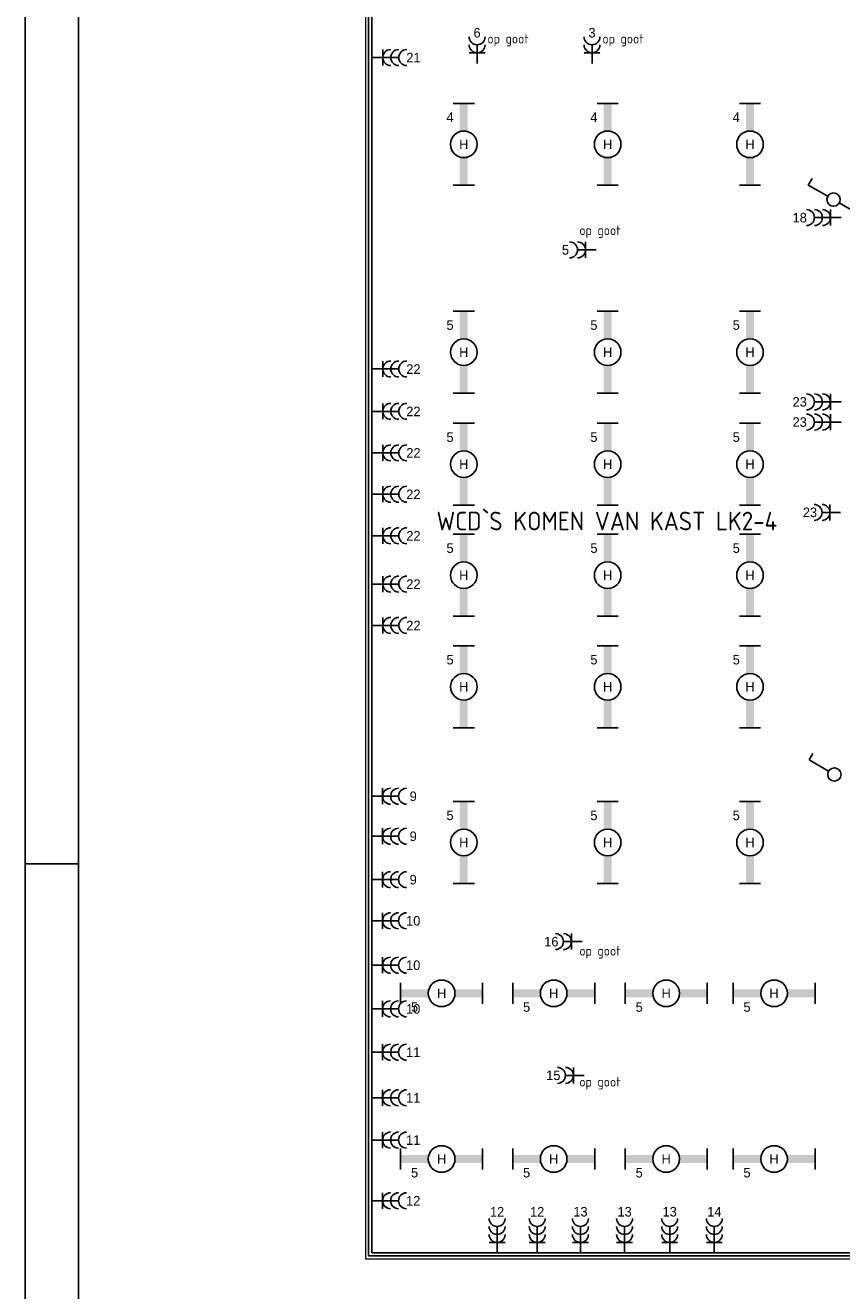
# Model space of a CAD drawing. Extents: x 0 to 84100, y 0 to 59400.
# Tile 2 of 14: x 0 to 15336, y 21675 to 45461. Entities that reach past the tile are written whole.
import ezdxf
from ezdxf.enums import TextEntityAlignment as Align

# ---------------------------------------------------------------- set-up
doc = ezdxf.new("R2010")
doc.units = 0
doc.linetypes.add('E_GOOT3', pattern=[5, 4, -1])
doc.layers.get('0').update_dxf_attribs({"linetype": 'CONTINUOUS'})
for name, color, linetype in [('00KAD025', 2, 'CONTINUOUS'), ('00KAD070', 5, 'CONTINUOUS'), ('BL$2----', 7, 'CONTINUOUS'), ('EL6131--_WG', 4, 'CONTINUOUS'), ('EL6212--', 3, 'CONTINUOUS'), ('EL6222--', 3, 'CONTINUOUS'), ('EL6311--', 3, 'CONTINUOUS')]:
    doc.layers.add(name, color=color, linetype=linetype)
doc.styles.add('BURO-018', font='BUROFONT.SHX', dxfattribs={"height": 180})
doc.styles.add('ISO', font='ISOCP3.SHX')

# ---------------------------------------------------------------- blocks, each defined once
blk = doc.blocks.new('A1-HOR')
at = {"layer": '00KAD025', "linetype": 'Continuous'}
for p, q in [((0, 594), (0, 0)), ((0, 297), (10, 297))]:
    blk.add_line(p, q, dxfattribs=at)
at = {"layer": '00KAD070', "linetype": 'Continuous'}
blk.add_line((10, 584), (10, 10), dxfattribs=at)
blk = doc.blocks.new('1114A1')
at = {"color": 0, "linetype": 'Continuous'}
for p, q in [((0.62, 3.33), (2.74, 7)), ((2.74, 7), (3.95, 6.3))]:
    blk.add_line(p, q, dxfattribs=at)
blk.add_circle((0, 2.25), 1.25, dxfattribs=at)
at = {"color": 0, "linetype": 'Continuous', "style": 'BURO-018'}
for tag, p in [('E_SLET1', (3.36, 9)), ('E_GKAST', (11.61, 4.38)), ('E_GROEP', (11.61, 1.38))]:
    blk.add_attdef(tag, text='', height=1.8, dxfattribs=at).set_placement(p, align=Align.MIDDLE)
at = {"color": 0, "linetype": 'Continuous', "style": 'BURO-018', "flags": 1}
blk.add_attdef('E_MATCODE', text='', height=1.8, dxfattribs=at).set_placement((0, 0), align=Align.MIDDLE)
blk = doc.blocks.new('111406')
at = {"color": 0, "linetype": 'Continuous'}
for p, q in [((0.62, 3.33), (2.74, 7)), ((2.74, 7), (3.95, 6.3)), ((-0.62, 1.17), (-2.74, -2.5)), ((-2.74, -2.5), (-3.95, -1.8))]:
    blk.add_line(p, q, dxfattribs=at)
blk.add_circle((0, 2.25), 1.25, dxfattribs=at)
at = {"color": 0, "linetype": 'Continuous', "style": 'BURO-018'}
for tag, p in [('E_SLET1', (3.42, 9)), ('E_GKAST', (11.61, 4.38)), ('E_GROEP', (11.61, 1.38))]:
    blk.add_attdef(tag, text='', height=1.8, dxfattribs=at).set_placement(p, align=Align.MIDDLE)
at = {"color": 0, "linetype": 'Continuous', "style": 'BURO-018', "flags": 1}
blk.add_attdef('E_MATCODE', text='', height=1.8, dxfattribs=at).set_placement((0, 0), align=Align.MIDDLE)
blk = doc.blocks.new('111304B')
at = {"color": 0, "linetype": 'Continuous'}
for p, q in [((0, 1), (0, 6)), ((-1.5, 3), (1.5, 3))]:
    blk.add_line(p, q, dxfattribs=at)
for centre in [(0, 7.5), (0, 6), (0, 4.5)]:
    blk.add_arc(centre, 1.5, 180, 360, dxfattribs=at)
at = {"color": 0, "linetype": 'Continuous', "style": 'BURO-018'}
for tag in ['E_GROEP', 'E_GKAST']:
    blk.add_attdef(tag, text='', height=1.8, dxfattribs=at).set_placement((0, 10), align=Align.MIDDLE)
at = {"color": 0, "linetype": 'Continuous', "style": 'BURO-018', "flags": 1}
for tag, p in [('E_VERMCODE', (13, 10)), ('E_MATCODE', (0, 0))]:
    blk.add_attdef(tag, text='', height=1.8, dxfattribs=at).set_placement(p, align=Align.MIDDLE)
blk = doc.blocks.new('1115B61540')
at = {"color": 0}
for p, q in [((-7.7, 2), (-7.7, -2)), ((7.7, 2), (7.7, -2))]:
    blk.add_line(p, q, dxfattribs=at)
at = {"color": 0, "linetype": 'Continuous'}
blk.add_circle((0, 0), 2.5, dxfattribs=at)
at = {"color": 0}
for points in [[(-2.5, 0.75), (-7.7, 0.75), (-2.5, -0.75), (-7.7, -0.75)], [(2.5, 0.75), (7.7, 0.75), (2.5, -0.75), (7.7, -0.75)]]:
    blk.add_solid(points, dxfattribs=at)
at = {"color": 0, "linetype": 'Continuous', "style": 'BURO-018'}
for tag, p in [('E_GROEP', (0, 5)), ('E_GKAST', (0, 5)), ('E_ARMCODE', (0, 0)), ('E_SLET', (4.5, -3))]:
    blk.add_attdef(tag, text='', height=1.8, dxfattribs=at).set_placement(p, align=Align.MIDDLE)
blk = doc.blocks.new('111304A')
at = {"color": 0, "linetype": 'Continuous'}
for p, q in [((-1.5, 3), (1.5, 3)), ((0, 1), (0, 4.5))]:
    blk.add_line(p, q, dxfattribs=at)
for centre in [(0, 6), (0, 4.5)]:
    blk.add_arc(centre, 1.5, 180, 360, dxfattribs=at)
at = {"color": 0, "linetype": 'Continuous', "style": 'BURO-018'}
for tag in ['E_GROEP', 'E_GKAST']:
    blk.add_attdef(tag, text='', height=1.8, dxfattribs=at).set_placement((0, 8.5), align=Align.MIDDLE)
at = {"color": 0, "linetype": 'Continuous', "style": 'BURO-018', "flags": 1}
for tag, p in [('E_VERMCODE', (13, 8.5)), ('E_MATCODE', (0, 0))]:
    blk.add_attdef(tag, text='', height=1.8, dxfattribs=at).set_placement(p, align=Align.MIDDLE)

msp = doc.modelspace()

# ---------------------------------------------------------------- linework, layer by layer
at = {"layer": 'EL6131--_WG', "color": 7, "linetype": 'E_GOOT3'}
for p, q in [((6447, 22329), (6447, 51009)), ((6507, 22389), (6507, 50949)), ((54927, 22389), (6507, 22389)), ((54987, 22329), (6447, 22329))]:
    msp.add_line(p, q, dxfattribs=at)
at = {"layer": 'EL6212--', "color": 4, "lineweight": 0}
for p, q in [((6398, 22269, 60), (6398, 51071, 60)), ((29791, 22269, 60), (6398, 22269, 60))]:
    msp.add_line(p, q, dxfattribs=at)

# ---------------------------------------------------------------- block references
at = {"layer": 'BL$2----', "xscale": 100, "yscale": 100, "zscale": 100}
msp.add_blockref('A1-HOR', (0, 0), dxfattribs=at)
at = {"layer": 'EL6222--'}
ref = msp.add_blockref('111304A', (8487, 44645), dxfattribs=dict(at, xscale=100, yscale=100, zscale=100))
ref.add_attrib('E_GROEP', '6', dxfattribs={"layer": '0', "color": 1, "linetype": 'Continuous', "height": 180, "style": 'BURO-018'}).set_placement((8487, 45322), align=Align.MIDDLE)
ref = msp.add_blockref('111304A', (10646, 44645), dxfattribs=dict(at, xscale=100, yscale=100, zscale=100))
ref.add_attrib('E_GROEP', '3', dxfattribs={"layer": '0', "color": 1, "linetype": 'Continuous', "height": 180, "style": 'BURO-018'}).set_placement((10646, 45322), align=Align.MIDDLE)
ref = msp.add_blockref('111304B', (6415, 44855), dxfattribs=dict(at, xscale=100, yscale=100, zscale=100, rotation=270))
ref.add_attrib('E_GROEP', '21', dxfattribs={"layer": '0', "color": 1, "linetype": 'Continuous', "height": 180, "style": 'BURO-018'}).set_placement((7291, 44855), align=Align.MIDDLE)
ref = msp.add_blockref('111304B', (15424, 41846), dxfattribs=dict(at, xscale=100, yscale=100, zscale=100, rotation=90))
ref.add_attrib('E_GROEP', '18', dxfattribs={"layer": '0', "color": 1, "linetype": 'Continuous', "height": 180, "style": 'BURO-018'}).set_placement((14548, 41846), align=Align.MIDDLE)
ref = msp.add_blockref('111304A', (10824, 41240), dxfattribs=dict(at, xscale=100, yscale=100, zscale=100, rotation=90))
ref.add_attrib('E_GROEP', '5', dxfattribs={"layer": '0', "color": 1, "linetype": 'Continuous', "height": 180, "style": 'BURO-018'}).set_placement((10147, 41240), align=Align.MIDDLE)
ref = msp.add_blockref('111304B', (6415, 39001), dxfattribs=dict(at, xscale=100, yscale=100, zscale=100, rotation=270))
ref.add_attrib('E_GROEP', '22', dxfattribs={"layer": '0', "color": 1, "linetype": 'Continuous', "height": 180, "style": 'BURO-018'}).set_placement((7291, 39001), align=Align.MIDDLE)
ref = msp.add_blockref('111304B', (6415, 38205), dxfattribs=dict(at, xscale=100, yscale=100, zscale=100, rotation=270))
ref.add_attrib('E_GROEP', '22', dxfattribs={"layer": '0', "color": 1, "linetype": 'Continuous', "height": 180, "style": 'BURO-018'}).set_placement((7291, 38205), align=Align.MIDDLE)
ref = msp.add_blockref('111304B', (15424, 38383), dxfattribs=dict(at, xscale=100, yscale=100, zscale=100, rotation=90))
ref.add_attrib('E_GROEP', '23', dxfattribs={"layer": '0', "color": 1, "linetype": 'Continuous', "height": 180, "style": 'BURO-018'}).set_placement((14548, 38383), align=Align.MIDDLE)
ref = msp.add_blockref('111304B', (15424, 38004), dxfattribs=dict(at, xscale=100, yscale=100, zscale=100, rotation=90))
ref.add_attrib('E_GROEP', '23', dxfattribs={"layer": '0', "color": 1, "linetype": 'Continuous', "height": 180, "style": 'BURO-018'}).set_placement((14548, 38004), align=Align.MIDDLE)
ref = msp.add_blockref('111304B', (6415, 37425), dxfattribs=dict(at, xscale=100, yscale=100, zscale=100, rotation=270))
ref.add_attrib('E_GROEP', '22', dxfattribs={"layer": '0', "color": 1, "linetype": 'Continuous', "height": 180, "style": 'BURO-018'}).set_placement((7291, 37425), align=Align.MIDDLE)
ref = msp.add_blockref('111304B', (6415, 36646), dxfattribs=dict(at, xscale=100, yscale=100, zscale=100, rotation=270))
ref.add_attrib('E_GROEP', '22', dxfattribs={"layer": '0', "color": 1, "linetype": 'Continuous', "height": 180, "style": 'BURO-018'}).set_placement((7291, 36646), align=Align.MIDDLE)
ref = msp.add_blockref('111304A', (15417, 36306), dxfattribs=dict(at, xscale=100, yscale=100, zscale=100, rotation=90))
ref.add_attrib('E_GROEP', '23', dxfattribs={"layer": '0', "color": 1, "linetype": 'Continuous', "height": 180, "style": 'BURO-018'}).set_placement((14740, 36306), align=Align.MIDDLE)
ref = msp.add_blockref('111304B', (6415, 35867), dxfattribs=dict(at, xscale=100, yscale=100, zscale=100, rotation=270))
ref.add_attrib('E_GROEP', '22', dxfattribs={"layer": '0', "color": 1, "linetype": 'Continuous', "height": 180, "style": 'BURO-018'}).set_placement((7291, 35867), align=Align.MIDDLE)
ref = msp.add_blockref('111304B', (6415, 34959), dxfattribs=dict(at, xscale=100, yscale=100, zscale=100, rotation=270))
ref.add_attrib('E_GROEP', '22', dxfattribs={"layer": '0', "color": 1, "linetype": 'Continuous', "height": 180, "style": 'BURO-018'}).set_placement((7291, 34959), align=Align.MIDDLE)
ref = msp.add_blockref('111304B', (6415, 34180), dxfattribs=dict(at, xscale=100, yscale=100, zscale=100, rotation=270))
ref.add_attrib('E_GROEP', '22', dxfattribs={"layer": '0', "color": 1, "linetype": 'Continuous', "height": 180, "style": 'BURO-018'}).set_placement((7291, 34180), align=Align.MIDDLE)
ref = msp.add_blockref('111304B', (6411, 30969), dxfattribs=dict(at, xscale=100, yscale=100, zscale=100, rotation=270))
ref.add_attrib('E_GROEP', '9', dxfattribs={"layer": '0', "color": 1, "linetype": 'Continuous', "height": 180, "style": 'BURO-018'}).set_placement((7287, 30969), align=Align.MIDDLE)
ref = msp.add_blockref('111304B', (6411, 30217), dxfattribs=dict(at, xscale=100, yscale=100, zscale=100, rotation=270))
ref.add_attrib('E_GROEP', '9', dxfattribs={"layer": '0', "color": 1, "linetype": 'Continuous', "height": 180, "style": 'BURO-018'}).set_placement((7287, 30217), align=Align.MIDDLE)
ref = msp.add_blockref('111304B', (6411, 29402), dxfattribs=dict(at, xscale=100, yscale=100, zscale=100, rotation=270))
ref.add_attrib('E_GROEP', '9', dxfattribs={"layer": '0', "color": 1, "linetype": 'Continuous', "height": 180, "style": 'BURO-018'}).set_placement((7287, 29402), align=Align.MIDDLE)
ref = msp.add_blockref('111304B', (6411, 28629), dxfattribs=dict(at, xscale=100, yscale=100, zscale=100, rotation=270))
ref.add_attrib('E_GROEP', '10', dxfattribs={"layer": '0', "color": 1, "linetype": 'Continuous', "height": 180, "style": 'BURO-018'}).set_placement((7287, 28629), align=Align.MIDDLE)
ref = msp.add_blockref('111304A', (10560, 28237), dxfattribs=dict(at, xscale=100, yscale=100, zscale=100, rotation=90))
ref.add_attrib('E_GROEP', '16', dxfattribs={"layer": '0', "color": 1, "linetype": 'Continuous', "height": 180, "style": 'BURO-018'}).set_placement((9882, 28237), align=Align.MIDDLE)
ref = msp.add_blockref('111304B', (6411, 27794), dxfattribs=dict(at, xscale=100, yscale=100, zscale=100, rotation=270))
ref.add_attrib('E_GROEP', '10', dxfattribs={"layer": '0', "color": 1, "linetype": 'Continuous', "height": 180, "style": 'BURO-018'}).set_placement((7287, 27794), align=Align.MIDDLE)
ref = msp.add_blockref('111304B', (6411, 26972), dxfattribs=dict(at, xscale=100, yscale=100, zscale=100, rotation=270))
ref.add_attrib('E_GROEP', '10', dxfattribs={"layer": '0', "color": 1, "linetype": 'Continuous', "height": 180, "style": 'BURO-018'}).set_placement((7287, 26972), align=Align.MIDDLE)
ref = msp.add_blockref('111304B', (6411, 26157), dxfattribs=dict(at, xscale=100, yscale=100, zscale=100, rotation=270))
ref.add_attrib('E_GROEP', '11', dxfattribs={"layer": '0', "color": 1, "linetype": 'Continuous', "height": 180, "style": 'BURO-018'}).set_placement((7287, 26157), align=Align.MIDDLE)
ref = msp.add_blockref('111304A', (10596, 25723), dxfattribs=dict(at, xscale=100, yscale=100, zscale=100, rotation=90))
ref.add_attrib('E_GROEP', '15', dxfattribs={"layer": '0', "color": 1, "linetype": 'Continuous', "height": 180, "style": 'BURO-018'}).set_placement((9919, 25723), align=Align.MIDDLE)
ref = msp.add_blockref('111304B', (6411, 25301), dxfattribs=dict(at, xscale=100, yscale=100, zscale=100, rotation=270))
ref.add_attrib('E_GROEP', '11', dxfattribs={"layer": '0', "color": 1, "linetype": 'Continuous', "height": 180, "style": 'BURO-018'}).set_placement((7287, 25301), align=Align.MIDDLE)
ref = msp.add_blockref('111304B', (6411, 24507), dxfattribs=dict(at, xscale=100, yscale=100, zscale=100, rotation=270))
ref.add_attrib('E_GROEP', '11', dxfattribs={"layer": '0', "color": 1, "linetype": 'Continuous', "height": 180, "style": 'BURO-018'}).set_placement((7287, 24507), align=Align.MIDDLE)
ref = msp.add_blockref('111304B', (6411, 23367), dxfattribs=dict(at, xscale=100, yscale=100, zscale=100, rotation=270))
ref.add_attrib('E_GROEP', '12', dxfattribs={"layer": '0', "color": 1, "linetype": 'Continuous', "height": 180, "style": 'BURO-018'}).set_placement((7287, 23367), align=Align.MIDDLE)
ref = msp.add_blockref('111304B', (8863, 22283), dxfattribs=dict(at, xscale=100, yscale=100, zscale=100))
ref.add_attrib('E_GROEP', '12', dxfattribs={"layer": '0', "color": 1, "linetype": 'Continuous', "height": 180, "style": 'BURO-018'}).set_placement((8863, 23160), align=Align.MIDDLE)
ref = msp.add_blockref('111304B', (9616, 22283), dxfattribs=dict(at, xscale=100, yscale=100, zscale=100))
ref.add_attrib('E_GROEP', '12', dxfattribs={"layer": '0', "color": 1, "linetype": 'Continuous', "height": 180, "style": 'BURO-018'}).set_placement((9616, 23160), align=Align.MIDDLE)
ref = msp.add_blockref('111304B', (10429, 22283), dxfattribs=dict(at, xscale=100, yscale=100, zscale=100))
ref.add_attrib('E_GROEP', '13', dxfattribs={"layer": '0', "color": 1, "linetype": 'Continuous', "height": 180, "style": 'BURO-018'}).set_placement((10429, 23160), align=Align.MIDDLE)
ref = msp.add_blockref('111304B', (11259, 22283), dxfattribs=dict(at, xscale=100, yscale=100, zscale=100))
ref.add_attrib('E_GROEP', '13', dxfattribs={"layer": '0', "color": 1, "linetype": 'Continuous', "height": 180, "style": 'BURO-018'}).set_placement((11259, 23160), align=Align.MIDDLE)
ref = msp.add_blockref('111304B', (12105, 22283), dxfattribs=dict(at, xscale=100, yscale=100, zscale=100))
ref.add_attrib('E_GROEP', '13', dxfattribs={"layer": '0', "color": 1, "linetype": 'Continuous', "height": 180, "style": 'BURO-018'}).set_placement((12105, 23160), align=Align.MIDDLE)
ref = msp.add_blockref('111304B', (12944, 22283), dxfattribs=dict(at, xscale=100, yscale=100, zscale=100))
ref.add_attrib('E_GROEP', '14', dxfattribs={"layer": '0', "color": 1, "linetype": 'Continuous', "height": 180, "style": 'BURO-018'}).set_placement((12944, 23160), align=Align.MIDDLE)
at = {"layer": 'EL6311--'}
ref = msp.add_blockref('1115B61540', (8237, 43224), dxfattribs=dict(at, xscale=100, yscale=100, zscale=100, rotation=90))
ref.add_attrib('E_ARMCODE', 'H', dxfattribs={"layer": '0', "color": 1, "linetype": 'Continuous', "height": 180, "style": 'BURO-018'}).set_placement((8237, 43224), align=Align.MIDDLE)
ref.add_attrib('E_GROEP', '4', dxfattribs={"layer": '0', "color": 1, "linetype": 'Continuous', "height": 180, "style": 'BURO-018'}).set_placement((7979, 43733), align=Align.MIDDLE)
ref = msp.add_blockref('1115B61540', (10940, 43224), dxfattribs=dict(at, xscale=100, yscale=100, zscale=100, rotation=90))
ref.add_attrib('E_ARMCODE', 'H', dxfattribs={"layer": '0', "color": 1, "linetype": 'Continuous', "height": 180, "style": 'BURO-018'}).set_placement((10940, 43224), align=Align.MIDDLE)
ref.add_attrib('E_GROEP', '4', dxfattribs={"layer": '0', "color": 1, "linetype": 'Continuous', "height": 180, "style": 'BURO-018'}).set_placement((10682, 43733), align=Align.MIDDLE)
ref = msp.add_blockref('1115B61540', (13614, 43224), dxfattribs=dict(at, xscale=100, yscale=100, zscale=100, rotation=90))
ref.add_attrib('E_ARMCODE', 'H', dxfattribs={"layer": '0', "color": 1, "linetype": 'Continuous', "height": 180, "style": 'BURO-018'}).set_placement((13614, 43224), align=Align.MIDDLE)
ref.add_attrib('E_GROEP', '4', dxfattribs={"layer": '0', "color": 1, "linetype": 'Continuous', "height": 180, "style": 'BURO-018'}).set_placement((13356, 43733), align=Align.MIDDLE)
at = {"layer": 'EL6311--', "xscale": 100, "yscale": 100, "zscale": 100, "rotation": 90}
for name, p in [('111406', (15409, 42185)), ('1114A1', (15424, 31379))]:
    msp.add_blockref(name, p, dxfattribs=at)
at = {"layer": 'EL6311--'}
ref = msp.add_blockref('1115B61540', (8237, 39317), dxfattribs=dict(at, xscale=100, yscale=100, zscale=100, rotation=90))
ref.add_attrib('E_ARMCODE', 'H', dxfattribs={"layer": '0', "color": 1, "linetype": 'Continuous', "height": 180, "style": 'BURO-018'}).set_placement((8237, 39317), align=Align.MIDDLE)
ref.add_attrib('E_GROEP', '5', dxfattribs={"layer": '0', "color": 1, "linetype": 'Continuous', "height": 180, "style": 'BURO-018'}).set_placement((7979, 39826), align=Align.MIDDLE)
ref = msp.add_blockref('1115B61540', (10940, 39317), dxfattribs=dict(at, xscale=100, yscale=100, zscale=100, rotation=90))
ref.add_attrib('E_ARMCODE', 'H', dxfattribs={"layer": '0', "color": 1, "linetype": 'Continuous', "height": 180, "style": 'BURO-018'}).set_placement((10940, 39317), align=Align.MIDDLE)
ref.add_attrib('E_GROEP', '5', dxfattribs={"layer": '0', "color": 1, "linetype": 'Continuous', "height": 180, "style": 'BURO-018'}).set_placement((10682, 39826), align=Align.MIDDLE)
ref = msp.add_blockref('1115B61540', (13614, 39317), dxfattribs=dict(at, xscale=100, yscale=100, zscale=100, rotation=90))
ref.add_attrib('E_ARMCODE', 'H', dxfattribs={"layer": '0', "color": 1, "linetype": 'Continuous', "height": 180, "style": 'BURO-018'}).set_placement((13614, 39317), align=Align.MIDDLE)
ref.add_attrib('E_GROEP', '5', dxfattribs={"layer": '0', "color": 1, "linetype": 'Continuous', "height": 180, "style": 'BURO-018'}).set_placement((13356, 39826), align=Align.MIDDLE)
ref = msp.add_blockref('1115B61540', (8237, 37211), dxfattribs=dict(at, xscale=100, yscale=100, zscale=100, rotation=90))
ref.add_attrib('E_ARMCODE', 'H', dxfattribs={"layer": '0', "color": 1, "linetype": 'Continuous', "height": 180, "style": 'BURO-018'}).set_placement((8237, 37211), align=Align.MIDDLE)
ref.add_attrib('E_GROEP', '5', dxfattribs={"layer": '0', "color": 1, "linetype": 'Continuous', "height": 180, "style": 'BURO-018'}).set_placement((7979, 37719), align=Align.MIDDLE)
ref = msp.add_blockref('1115B61540', (10940, 37211), dxfattribs=dict(at, xscale=100, yscale=100, zscale=100, rotation=90))
ref.add_attrib('E_ARMCODE', 'H', dxfattribs={"layer": '0', "color": 1, "linetype": 'Continuous', "height": 180, "style": 'BURO-018'}).set_placement((10940, 37211), align=Align.MIDDLE)
ref.add_attrib('E_GROEP', '5', dxfattribs={"layer": '0', "color": 1, "linetype": 'Continuous', "height": 180, "style": 'BURO-018'}).set_placement((10682, 37719), align=Align.MIDDLE)
ref = msp.add_blockref('1115B61540', (13614, 37211), dxfattribs=dict(at, xscale=100, yscale=100, zscale=100, rotation=90))
ref.add_attrib('E_ARMCODE', 'H', dxfattribs={"layer": '0', "color": 1, "linetype": 'Continuous', "height": 180, "style": 'BURO-018'}).set_placement((13614, 37211), align=Align.MIDDLE)
ref.add_attrib('E_GROEP', '5', dxfattribs={"layer": '0', "color": 1, "linetype": 'Continuous', "height": 180, "style": 'BURO-018'}).set_placement((13356, 37719), align=Align.MIDDLE)
ref = msp.add_blockref('1115B61540', (8237, 35124), dxfattribs=dict(at, xscale=100, yscale=100, zscale=100, rotation=90))
ref.add_attrib('E_ARMCODE', 'H', dxfattribs={"layer": '0', "color": 1, "linetype": 'Continuous', "height": 180, "style": 'BURO-018'}).set_placement((8237, 35124), align=Align.MIDDLE)
ref.add_attrib('E_GROEP', '5', dxfattribs={"layer": '0', "color": 1, "linetype": 'Continuous', "height": 180, "style": 'BURO-018'}).set_placement((7979, 35633), align=Align.MIDDLE)
ref = msp.add_blockref('1115B61540', (10940, 35124), dxfattribs=dict(at, xscale=100, yscale=100, zscale=100, rotation=90))
ref.add_attrib('E_ARMCODE', 'H', dxfattribs={"layer": '0', "color": 1, "linetype": 'Continuous', "height": 180, "style": 'BURO-018'}).set_placement((10940, 35124), align=Align.MIDDLE)
ref.add_attrib('E_GROEP', '5', dxfattribs={"layer": '0', "color": 1, "linetype": 'Continuous', "height": 180, "style": 'BURO-018'}).set_placement((10682, 35633), align=Align.MIDDLE)
ref = msp.add_blockref('1115B61540', (13614, 35124), dxfattribs=dict(at, xscale=100, yscale=100, zscale=100, rotation=90))
ref.add_attrib('E_ARMCODE', 'H', dxfattribs={"layer": '0', "color": 1, "linetype": 'Continuous', "height": 180, "style": 'BURO-018'}).set_placement((13614, 35124), align=Align.MIDDLE)
ref.add_attrib('E_GROEP', '5', dxfattribs={"layer": '0', "color": 1, "linetype": 'Continuous', "height": 180, "style": 'BURO-018'}).set_placement((13356, 35633), align=Align.MIDDLE)
ref = msp.add_blockref('1115B61540', (8237, 33028), dxfattribs=dict(at, xscale=100, yscale=100, zscale=100, rotation=90))
ref.add_attrib('E_ARMCODE', 'H', dxfattribs={"layer": '0', "color": 1, "linetype": 'Continuous', "height": 180, "style": 'BURO-018'}).set_placement((8237, 33028), align=Align.MIDDLE)
ref.add_attrib('E_GROEP', '5', dxfattribs={"layer": '0', "color": 1, "linetype": 'Continuous', "height": 180, "style": 'BURO-018'}).set_placement((7979, 33536), align=Align.MIDDLE)
ref = msp.add_blockref('1115B61540', (10940, 33028), dxfattribs=dict(at, xscale=100, yscale=100, zscale=100, rotation=90))
ref.add_attrib('E_ARMCODE', 'H', dxfattribs={"layer": '0', "color": 1, "linetype": 'Continuous', "height": 180, "style": 'BURO-018'}).set_placement((10940, 33028), align=Align.MIDDLE)
ref.add_attrib('E_GROEP', '5', dxfattribs={"layer": '0', "color": 1, "linetype": 'Continuous', "height": 180, "style": 'BURO-018'}).set_placement((10682, 33536), align=Align.MIDDLE)
ref = msp.add_blockref('1115B61540', (13614, 33028), dxfattribs=dict(at, xscale=100, yscale=100, zscale=100, rotation=90))
ref.add_attrib('E_ARMCODE', 'H', dxfattribs={"layer": '0', "color": 1, "linetype": 'Continuous', "height": 180, "style": 'BURO-018'}).set_placement((13614, 33028), align=Align.MIDDLE)
ref.add_attrib('E_GROEP', '5', dxfattribs={"layer": '0', "color": 1, "linetype": 'Continuous', "height": 180, "style": 'BURO-018'}).set_placement((13356, 33536), align=Align.MIDDLE)
ref = msp.add_blockref('1115B61540', (8237, 30101), dxfattribs=dict(at, xscale=100, yscale=100, zscale=100, rotation=90))
ref.add_attrib('E_ARMCODE', 'H', dxfattribs={"layer": '0', "color": 1, "linetype": 'Continuous', "height": 180, "style": 'BURO-018'}).set_placement((8237, 30101), align=Align.MIDDLE)
ref.add_attrib('E_GROEP', '5', dxfattribs={"layer": '0', "color": 1, "linetype": 'Continuous', "height": 180, "style": 'BURO-018'}).set_placement((7979, 30609), align=Align.MIDDLE)
ref = msp.add_blockref('1115B61540', (10940, 30101), dxfattribs=dict(at, xscale=100, yscale=100, zscale=100, rotation=90))
ref.add_attrib('E_ARMCODE', 'H', dxfattribs={"layer": '0', "color": 1, "linetype": 'Continuous', "height": 180, "style": 'BURO-018'}).set_placement((10940, 30101), align=Align.MIDDLE)
ref.add_attrib('E_GROEP', '5', dxfattribs={"layer": '0', "color": 1, "linetype": 'Continuous', "height": 180, "style": 'BURO-018'}).set_placement((10682, 30609), align=Align.MIDDLE)
ref = msp.add_blockref('1115B61540', (13614, 30101), dxfattribs=dict(at, xscale=100, yscale=100, zscale=100, rotation=90))
ref.add_attrib('E_ARMCODE', 'H', dxfattribs={"layer": '0', "color": 1, "linetype": 'Continuous', "height": 180, "style": 'BURO-018'}).set_placement((13614, 30101), align=Align.MIDDLE)
ref.add_attrib('E_GROEP', '5', dxfattribs={"layer": '0', "color": 1, "linetype": 'Continuous', "height": 180, "style": 'BURO-018'}).set_placement((13356, 30609), align=Align.MIDDLE)
ref = msp.add_blockref('1115B61540', (7821, 27265), dxfattribs=dict(at, xscale=100, yscale=100, zscale=100, rotation=180))
ref.add_attrib('E_ARMCODE', 'H', dxfattribs={"layer": '0', "color": 1, "linetype": 'Continuous', "height": 180, "style": 'BURO-018'}).set_placement((7821, 27265), align=Align.MIDDLE)
ref.add_attrib('E_GROEP', '5', dxfattribs={"layer": '0', "color": 1, "linetype": 'Continuous', "height": 180, "style": 'BURO-018'}).set_placement((7313, 27007), align=Align.MIDDLE)
ref = msp.add_blockref('1115B61540', (9926, 27265), dxfattribs=dict(at, xscale=100, yscale=100, zscale=100, rotation=180))
ref.add_attrib('E_ARMCODE', 'H', dxfattribs={"layer": '0', "color": 1, "linetype": 'Continuous', "height": 180, "style": 'BURO-018'}).set_placement((9926, 27265), align=Align.MIDDLE)
ref.add_attrib('E_GROEP', '5', dxfattribs={"layer": '0', "color": 1, "linetype": 'Continuous', "height": 180, "style": 'BURO-018'}).set_placement((9418, 27007), align=Align.MIDDLE)
ref = msp.add_blockref('1115B61540', (12040, 27265), dxfattribs=dict(at, xscale=100, yscale=100, zscale=100, rotation=180))
ref.add_attrib('E_ARMCODE', 'H', dxfattribs={"layer": '0', "color": 1, "linetype": 'Continuous', "height": 180, "style": 'BURO-018'}).set_placement((12040, 27265), align=Align.MIDDLE)
ref.add_attrib('E_GROEP', '5', dxfattribs={"layer": '0', "color": 1, "linetype": 'Continuous', "height": 180, "style": 'BURO-018'}).set_placement((11532, 27007), align=Align.MIDDLE)
ref = msp.add_blockref('1115B61540', (14066, 27265), dxfattribs=dict(at, xscale=100, yscale=100, zscale=100, rotation=180))
ref.add_attrib('E_ARMCODE', 'H', dxfattribs={"layer": '0', "color": 1, "linetype": 'Continuous', "height": 180, "style": 'BURO-018'}).set_placement((14066, 27265), align=Align.MIDDLE)
ref.add_attrib('E_GROEP', '5', dxfattribs={"layer": '0', "color": 1, "linetype": 'Continuous', "height": 180, "style": 'BURO-018'}).set_placement((13558, 27007), align=Align.MIDDLE)
ref = msp.add_blockref('1115B61540', (7821, 24151), dxfattribs=dict(at, xscale=100, yscale=100, zscale=100, rotation=180))
ref.add_attrib('E_ARMCODE', 'H', dxfattribs={"layer": '0', "color": 1, "linetype": 'Continuous', "height": 180, "style": 'BURO-018'}).set_placement((7821, 24151), align=Align.MIDDLE)
ref.add_attrib('E_GROEP', '5', dxfattribs={"layer": '0', "color": 1, "linetype": 'Continuous', "height": 180, "style": 'BURO-018'}).set_placement((7313, 23893), align=Align.MIDDLE)
ref = msp.add_blockref('1115B61540', (9926, 24151), dxfattribs=dict(at, xscale=100, yscale=100, zscale=100, rotation=180))
ref.add_attrib('E_ARMCODE', 'H', dxfattribs={"layer": '0', "color": 1, "linetype": 'Continuous', "height": 180, "style": 'BURO-018'}).set_placement((9926, 24151), align=Align.MIDDLE)
ref.add_attrib('E_GROEP', '5', dxfattribs={"layer": '0', "color": 1, "linetype": 'Continuous', "height": 180, "style": 'BURO-018'}).set_placement((9418, 23893), align=Align.MIDDLE)
ref = msp.add_blockref('1115B61540', (12040, 24151), dxfattribs=dict(at, xscale=100, yscale=100, zscale=100, rotation=180))
ref.add_attrib('E_ARMCODE', 'H', dxfattribs={"layer": '0', "color": 1, "linetype": 'Continuous', "height": 180, "style": 'BURO-018'}).set_placement((12040, 24151), align=Align.MIDDLE)
ref.add_attrib('E_GROEP', '5', dxfattribs={"layer": '0', "color": 1, "linetype": 'Continuous', "height": 180, "style": 'BURO-018'}).set_placement((11532, 23893), align=Align.MIDDLE)
ref = msp.add_blockref('1115B61540', (14066, 24151), dxfattribs=dict(at, xscale=100, yscale=100, zscale=100, rotation=180))
ref.add_attrib('E_ARMCODE', 'H', dxfattribs={"layer": '0', "color": 1, "linetype": 'Continuous', "height": 180, "style": 'BURO-018'}).set_placement((14066, 24151), align=Align.MIDDLE)
ref.add_attrib('E_GROEP', '5', dxfattribs={"layer": '0', "color": 1, "linetype": 'Continuous', "height": 180, "style": 'BURO-018'}).set_placement((13558, 23893), align=Align.MIDDLE)

# ---------------------------------------------------------------- texts
at = {"layer": 'EL6131--_WG', "color": 1, "style": 'ISO'}
for p in [(8681, 45119), (10841, 45119), (10408, 41518), (10408, 27974), (10408, 25512)]:
    msp.add_text('op goot', height=180, dxfattribs=at).set_placement(p)
at = {"layer": 'EL6131--_WG', "color": 4, "style": 'ISO'}
msp.add_text('WCD`S KOMEN VAN KAST LK2-4', height=350, dxfattribs=at).set_placement((7725, 35968))

doc.saveas('drawing.dxf')
